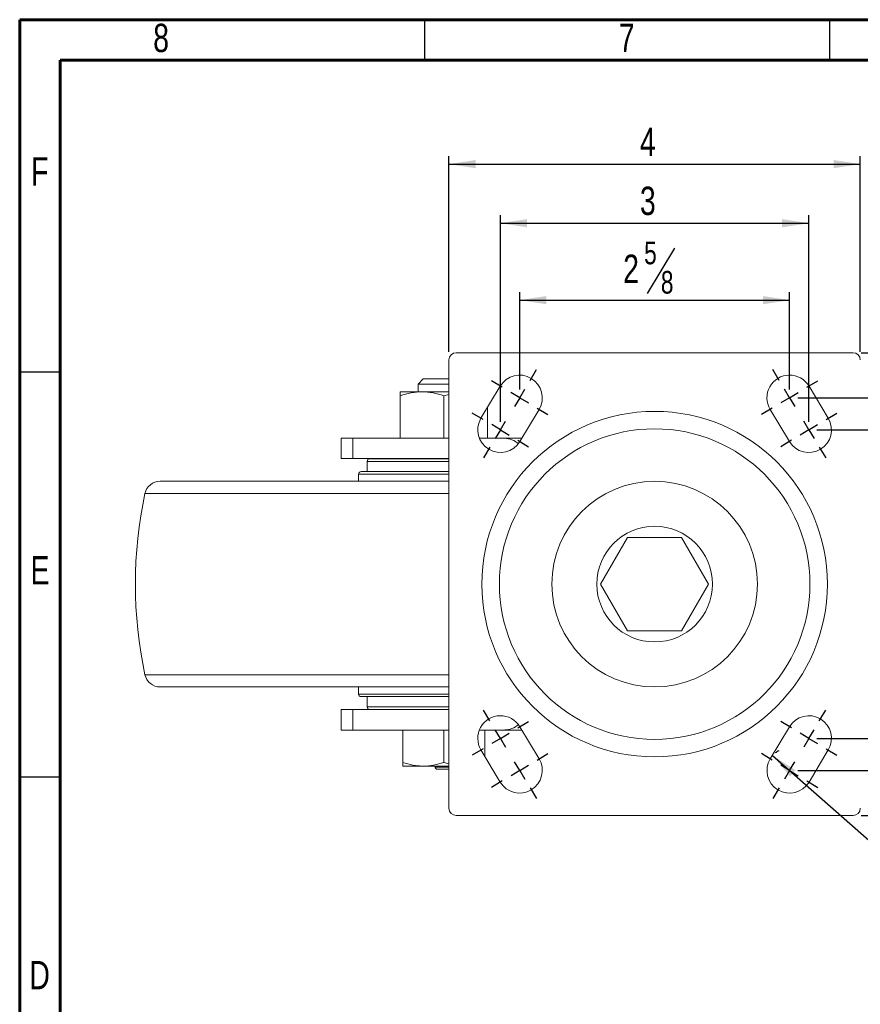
# Model space of a CAD drawing. Header units: inches. Extents: x 0.6 to 16.3, y 0.2 to 11.5.
# Tile 9 of 20: x 0.6 to 4.7, y 6.7 to 11.5. Entities that reach past the tile are written whole.
import ezdxf

# ---------------------------------------------------------------- set-up
doc = ezdxf.new("R2010")
doc.units = ezdxf.units.IN
doc.header["$MEASUREMENT"] = 0
doc.layers.add('FORMAT', color=7, linetype='Continuous')
doc.styles.add('SLDTEXTSTYLE0', font='TXT', dxfattribs={"width": 0.75})
doc.dimstyles.new('SLDDIMSTYLE1', dxfattribs={"dimtxt": 0.137795, "dimasz": 0.13, "dimexe": 0, "dimexo": 0.0625, "dimgap": 0.034449, "dimtad": 1, "dimlfac": 2, "dimrnd": 1e-09, "dimzin": 12, "dimdsep": 46, "dimlunit": 5, "dimtxsty": 'SLDTEXTSTYLE0', "dimsah": 1, "dimcen": 0.09, "dimadec": 0, "dimazin": 3, "dimtfac": 1, "dimtofl": 0, "dimtmove": 0, "dimatfit": 3, "dimfxl": 0, "dimfrac": 2, "dimtolj": 1, "dimtzin": 12, "dimarcsym": 0})
doc.dimstyles.new('SLDDIMSTYLE3', dxfattribs={"dimtxt": 0.137795, "dimasz": 0.13, "dimexe": 0, "dimexo": 0.0625, "dimgap": 0.034449, "dimtad": 1, "dimdec": 6, "dimlfac": 2, "dimrnd": 1e-09, "dimzin": 12, "dimdsep": 46, "dimlunit": 5, "dimtxsty": 'SLDTEXTSTYLE0', "dimsah": 1, "dimcen": 0.09, "dimadec": 0, "dimazin": 3, "dimtfac": 1, "dimtofl": 0, "dimtmove": 0, "dimatfit": 3, "dimfxl": 0, "dimfrac": 2, "dimtolj": 1, "dimtzin": 12, "dimarcsym": 0})
doc.dimstyles.new('SLDDIMSTYLE4', dxfattribs={"dimtxt": 0.137795, "dimasz": 0.13, "dimexe": 0, "dimexo": 0.0625, "dimgap": 0.034449, "dimtad": 0, "dimtih": 1, "dimtoh": 1, "dimlfac": 2, "dimrnd": 1e-09, "dimzin": 12, "dimdsep": 46, "dimlunit": 5, "dimtxsty": 'SLDTEXTSTYLE0', "dimsah": 1, "dimcen": 0, "dimadec": 0, "dimazin": 3, "dimtfac": 1, "dimtofl": 0, "dimtmove": 1, "dimatfit": 3, "dimfxl": 0, "dimfrac": 2, "dimtolj": 1, "dimtzin": 12, "dimarcsym": 0})

# ---------------------------------------------------------------- blocks, each defined once
blk = doc.blocks.new('_D_7')
at = {"layer": 'FORMAT'}
for p, q in [((3.7742, 10.3851), (3.6419, 10.1646)), ((3.0216, 9.6972), (3.0216, 10.1717)), ((4.3341, 9.6972), (4.3341, 10.1717)), ((3.0216, 10.1323), (4.3341, 10.1323))]:
    blk.add_line(p, q, dxfattribs=at)
for points in [[(3.0216, 10.1323), (3.1516, 10.1123), (3.1516, 10.1523)], [(4.3341, 10.1323), (4.2041, 10.1523), (4.2041, 10.1123)]]:
    blk.add_solid(points, dxfattribs=at)
at = {"layer": 'FORMAT', "attachment_point": 1, "style": 'SLDTEXTSTYLE0'}
for s, insert, char_height in [('5', (3.6266, 10.417), 0.1102), ('2', (3.5248, 10.3538), 0.1378), ('8', (3.7081, 10.2744), 0.1102)]:
    blk.add_mtext(s, dxfattribs=dict(at, insert=insert, char_height=char_height))
blk = doc.blocks.new('_D_8')
at = {"layer": 'FORMAT'}
for p, q in [((2.9278, 9.5409), (2.9278, 10.5459)), ((4.4278, 9.5409), (4.4278, 10.5459)), ((2.9278, 10.5065), (4.4278, 10.5065))]:
    blk.add_line(p, q, dxfattribs=at)
for points in [[(2.9278, 10.5065), (3.0578, 10.4865), (3.0578, 10.5265)], [(4.4278, 10.5065), (4.2978, 10.5265), (4.2978, 10.4865)]]:
    blk.add_solid(points, dxfattribs=at)
at = {"layer": 'FORMAT', "insert": (3.6063, 10.6841), "char_height": 0.1378, "attachment_point": 1, "style": 'SLDTEXTSTYLE0'}
blk.add_mtext('3', dxfattribs=at)
blk = doc.blocks.new('_D_9')
at = {"layer": 'FORMAT'}
for p, q in [((2.6778, 9.8809), (2.6778, 10.8332)), ((4.6778, 9.8809), (4.6778, 10.8332)), ((2.6778, 10.7938), (4.6778, 10.7938))]:
    blk.add_line(p, q, dxfattribs=at)
for points in [[(2.6778, 10.7938), (2.8078, 10.7738), (2.8078, 10.8138)], [(4.6778, 10.7938), (4.5478, 10.8138), (4.5478, 10.7738)]]:
    blk.add_solid(points, dxfattribs=at)
at = {"layer": 'FORMAT', "insert": (3.6063, 10.9714), "char_height": 0.1378, "attachment_point": 1, "style": 'SLDTEXTSTYLE0'}
blk.add_mtext('4', dxfattribs=at)
blk = doc.blocks.new('_D_10')
at = {"layer": 'FORMAT'}
for p, q in [((4.4672, 9.5016), (6.461, 9.5016)), ((6.4216, 8.0016), (6.4216, 9.5016)), ((4.4672, 8.0016), (6.461, 8.0016))]:
    blk.add_line(p, q, dxfattribs=at)
for points in [[(6.4216, 9.5016), (6.4016, 9.3716), (6.4416, 9.3716)], [(6.4216, 8.0016), (6.4416, 8.1316), (6.4016, 8.1316)]]:
    blk.add_solid(points, dxfattribs=at)
at = {"layer": 'FORMAT', "insert": (6.244, 8.6958), "char_height": 0.1378, "attachment_point": 1, "rotation": 90, "style": 'SLDTEXTSTYLE0'}
blk.add_mtext('3', dxfattribs=at)
blk = doc.blocks.new('_D_11')
at = {"layer": 'FORMAT'}
for p, q in [((4.3735, 9.6578), (6.8557, 9.6578)), ((6.8163, 9.6578), (6.8163, 7.8453)), ((6.5635, 8.8637), (6.784, 8.7315)), ((4.3735, 7.8453), (6.8557, 7.8453))]:
    blk.add_line(p, q, dxfattribs=at)
for points in [[(6.8163, 9.6578), (6.7963, 9.5278), (6.8363, 9.5278)], [(6.8163, 7.8453), (6.8363, 7.9753), (6.7963, 7.9753)]]:
    blk.add_solid(points, dxfattribs=at)
at = {"layer": 'FORMAT', "attachment_point": 1, "rotation": 90, "style": 'SLDTEXTSTYLE0'}
for s, insert, char_height in [('8', (6.6742, 8.7976), 0.1102), ('5', (6.5317, 8.7162), 0.1102), ('3', (6.5948, 8.6143), 0.1378)]:
    blk.add_mtext(s, dxfattribs=dict(at, insert=insert, char_height=char_height))
blk = doc.blocks.new('_D_12')
at = {"layer": 'FORMAT'}
for p, q in [((4.6822, 9.8766), (7.2429, 9.8766)), ((7.2035, 9.8766), (7.2035, 7.6266)), ((6.9508, 8.8637), (7.1712, 8.7315)), ((4.6822, 7.6266), (7.2429, 7.6266))]:
    blk.add_line(p, q, dxfattribs=at)
for points in [[(7.2035, 9.8766), (7.1835, 9.7466), (7.2235, 9.7466)], [(7.2035, 7.6266), (7.2235, 7.7566), (7.1835, 7.7566)]]:
    blk.add_solid(points, dxfattribs=at)
at = {"layer": 'FORMAT', "attachment_point": 1, "rotation": 90, "style": 'SLDTEXTSTYLE0'}
for s, insert, char_height in [('2', (7.0614, 8.7976), 0.1102), ('1', (6.9189, 8.7162), 0.1102), ('4', (6.982, 8.6143), 0.1378)]:
    blk.add_mtext(s, dxfattribs=dict(at, insert=insert, char_height=char_height))
blk = doc.blocks.new('_D_13')
at = {"layer": 'FORMAT'}
for p, q in [((4.2516, 7.9181), (5.1044, 7.1654)), ((5.1044, 7.1654), (6.9327, 7.1654))]:
    blk.add_line(p, q, dxfattribs=at)
blk.add_arc((4.3341, 7.8453), 0.11, 118.8711, 129.3435, dxfattribs=at)
blk.add_solid([(4.2516, 7.9181), (4.3358, 7.8171), (4.3623, 7.8471)], dxfattribs=at)
at = {"layer": 'FORMAT', "attachment_point": 1, "style": 'SLDTEXTSTYLE0'}
for s, insert, char_height in [('Mounting Bolt', (5.1669, 7.3451), 0.137795), ('%%c', (6.4409, 7.343), 0.1378), ('3/8', (6.6487, 7.3451), 0.1378)]:
    blk.add_mtext(s, dxfattribs=dict(at, insert=insert, char_height=char_height))
blk = doc.blocks.new('SW_CENTERMARKSYMBOL_1')
at = {"layer": 'FORMAT', "color": 0}
for p, q in [((0.0506, 0.0844), (0.0819, 0.1365)), ((-0.0844, 0.0506), (-0.1365, 0.0819)), ((0, 0), (-0.0422, 0.0253)), ((0, 0), (-0.0253, -0.0422)), ((0, 0), (0.0253, 0.0422)), ((0, 0), (0.0422, -0.0253)), ((-0.1781, -0.1056), (-0.2303, -0.0743)), ((0.0844, -0.0506), (0.1365, -0.0819)), ((-0.0938, -0.1562), (-0.1359, -0.1309)), ((-0.0938, -0.1562), (-0.0684, -0.1141)), ((-0.0938, -0.1562), (-0.1191, -0.1984)), ((-0.0938, -0.1562), (-0.0516, -0.1816)), ((-0.0094, -0.2069), (0.0428, -0.2382)), ((-0.1444, -0.2406), (-0.1757, -0.2928))]:
    blk.add_line(p, q, dxfattribs=at)
blk = doc.blocks.new('SW_CENTERMARKSYMBOL_2')
at = {"layer": 'FORMAT', "color": 0}
for p, q in [((-0.0506, 0.0844), (-0.0819, 0.1365)), ((0.0844, 0.0506), (0.1365, 0.0819)), ((0, 0), (-0.0422, -0.0253)), ((0, 0), (-0.0253, 0.0422)), ((0, 0), (0.0422, 0.0253)), ((0, 0), (0.0253, -0.0422)), ((-0.0844, -0.0506), (-0.1365, -0.0819)), ((0.1781, -0.1056), (0.2303, -0.0743)), ((0.0938, -0.1562), (0.0684, -0.1141)), ((0.0938, -0.1562), (0.1359, -0.1309)), ((0.0938, -0.1562), (0.0516, -0.1816)), ((0.0938, -0.1562), (0.1191, -0.1984)), ((0.0094, -0.2069), (-0.0428, -0.2382)), ((0.1444, -0.2406), (0.1757, -0.2928))]:
    blk.add_line(p, q, dxfattribs=at)
blk = doc.blocks.new('SW_CENTERMARKSYMBOL_3')
at = {"layer": 'FORMAT', "color": 0}
for p, q in [((-0.0506, 0.0844), (-0.0819, 0.1365)), ((0.0844, 0.0506), (0.1365, 0.0819)), ((0, 0), (-0.0422, -0.0253)), ((0, 0), (-0.0253, 0.0422)), ((0, 0), (0.0422, 0.0253)), ((0, 0), (0.0253, -0.0422)), ((-0.0844, -0.0506), (-0.1365, -0.0819)), ((0.1781, -0.1056), (0.2303, -0.0743)), ((0.0938, -0.1562), (0.0684, -0.1141)), ((0.0938, -0.1562), (0.1359, -0.1309)), ((0.0938, -0.1562), (0.0516, -0.1816)), ((0.0938, -0.1562), (0.1191, -0.1984)), ((0.0094, -0.2069), (-0.0428, -0.2382)), ((0.1444, -0.2406), (0.1757, -0.2928))]:
    blk.add_line(p, q, dxfattribs=at)
blk = doc.blocks.new('SW_CENTERMARKSYMBOL_4')
at = {"layer": 'FORMAT', "color": 0}
for p, q in [((0.0506, 0.0844), (0.0819, 0.1365)), ((-0.0844, 0.0506), (-0.1365, 0.0819)), ((0, 0), (-0.0422, 0.0253)), ((0, 0), (-0.0253, -0.0422)), ((0, 0), (0.0253, 0.0422)), ((0, 0), (0.0422, -0.0253)), ((-0.1781, -0.1056), (-0.2303, -0.0743)), ((0.0844, -0.0506), (0.1365, -0.0819)), ((-0.0938, -0.1562), (-0.1359, -0.1309)), ((-0.0938, -0.1562), (-0.0684, -0.1141)), ((-0.0938, -0.1562), (-0.1191, -0.1984)), ((-0.0938, -0.1562), (-0.0516, -0.1816)), ((-0.0094, -0.2069), (0.0428, -0.2382)), ((-0.1444, -0.2406), (-0.1757, -0.2928))]:
    blk.add_line(p, q, dxfattribs=at)

msp = doc.modelspace()

# ---------------------------------------------------------------- linework, layer by layer
at = {"color": 7, "linetype": 'Continuous', "lineweight": 60}
for p, q in [((0.59055118, 11.49606299), (16.33858268, 11.49606299)), ((0.59055118, 0.19685039), (0.59055118, 11.49606299)), ((0.78740157, 11.2992126), (16.14173228, 11.2992126)), ((0.78740157, 0.39370079), (0.78740157, 11.2992126))]:
    msp.add_line(p, q, dxfattribs=at)
at = {"color": 7, "linetype": 'Continuous', "lineweight": 30}
for p, q in [((2.55905512, 11.49606299), (2.55905512, 11.2992126)), ((4.52755906, 11.49606299), (4.52755906, 11.2992126)), ((0.59055118, 9.78346457), (0.78740157, 9.78346457)), ((0.59055118, 7.81496063), (0.78740157, 7.81496063))]:
    msp.add_line(p, q, dxfattribs=at)
at = {"color": 7, "linetype": 'Continuous', "lineweight": 15}
for p, q in [((4.64283126, 9.876578), (2.71283119, 9.876578)), ((2.6778312, 9.84157802), (2.6778312, 7.66157803)), ((2.55283119, 9.74907803), (2.5278312, 9.72407803)), ((2.5278312, 9.72407803), (2.5278312, 9.686578)), ((2.6778312, 9.72407803), (2.5278312, 9.72407803)), ((2.55283119, 9.74907803), (2.6778312, 9.74907803)), ((2.44033119, 9.686578), (2.54658119, 9.686578)), ((2.54658119, 9.686578), (2.6778312, 9.686578)), ((2.65283119, 9.66759831), (2.6778312, 9.67421165)), ((2.92725698, 9.71442256), (2.83350697, 9.55817252)), ((4.52215547, 9.55817252), (4.42840546, 9.71442256)), ((2.44033119, 9.66759831), (2.44033119, 9.46157802)), ((2.65283119, 9.66759831), (2.65283119, 9.46157802)), ((2.8653312, 9.61121296), (2.8653312, 9.46157802)), ((3.02215541, 9.44498346), (3.11590542, 9.60123351)), ((4.2397569, 9.60123351), (4.33350691, 9.44498346)), ((2.1528312, 9.46157802), (2.1528312, 9.36157803)), ((2.21013438, 9.46157802), (2.1528312, 9.46157802)), ((2.21013438, 9.46157802), (2.21013438, 9.36157803)), ((2.6778312, 9.46157802), (2.21013438, 9.46157802)), ((2.94125468, 9.46157802), (2.82536169, 9.46157802)), ((2.94125468, 9.46157802), (3.03211213, 9.46157802)), ((2.21013438, 9.36157803), (2.1528312, 9.36157803)), ((2.6778312, 9.36157803), (2.21013438, 9.36157803)), ((2.2803312, 9.34845302), (2.2803312, 9.29845302)), ((2.6778312, 9.34845302), (2.2803312, 9.34845302)), ((2.2928312, 9.36095301), (2.6778312, 9.36095301)), ((2.5278312, 9.36157803), (2.5278312, 9.36095301)), ((2.25033118, 9.29845302), (2.6778312, 9.29845302)), ((1.27307211, 9.25157801), (2.6778312, 9.25157801)), ((2.23783118, 9.28595302), (2.23783118, 9.25157801)), ((2.6778312, 9.28595302), (2.23783118, 9.28595302)), ((2.6778312, 9.19236647), (1.19975267, 9.19236647)), ((3.54658121, 8.97890968), (3.41533117, 8.75157802)), ((3.80908122, 8.97890968), (3.54658121, 8.97890968)), ((3.94033112, 8.75157802), (3.80908122, 8.97890968)), ((3.41533117, 8.75157802), (3.54658121, 8.52424636)), ((3.80908122, 8.52424636), (3.94033112, 8.75157802)), ((3.54658121, 8.52424636), (3.80908122, 8.52424636)), ((1.19975267, 8.31078957), (2.6778312, 8.31078957)), ((2.6778312, 8.25157803), (1.27307211, 8.25157803)), ((2.23783118, 8.25157803), (2.23783118, 8.21720302)), ((2.23783118, 8.21720302), (2.6778312, 8.21720302)), ((2.6778312, 8.20470302), (2.25033118, 8.20470302)), ((2.2803312, 8.20470302), (2.2803312, 8.15470303)), ((2.1528312, 8.14157801), (2.1528312, 8.04157802)), ((2.21013438, 8.14157801), (2.1528312, 8.14157801)), ((2.21013438, 8.04157802), (2.21013438, 8.14157801)), ((2.6778312, 8.14157801), (2.21013438, 8.14157801)), ((2.2803312, 8.15470303), (2.6778312, 8.15470303)), ((2.6778312, 8.14220303), (2.2928312, 8.14220303)), ((2.5278312, 8.14220303), (2.5278312, 8.14157801)), ((3.11590542, 7.90192254), (3.02215541, 8.05817258)), ((4.33350691, 8.05817258), (4.2397569, 7.90192254)), ((2.21013438, 8.04157802), (2.1528312, 8.04157802)), ((2.6778312, 8.04157802), (2.21013438, 8.04157802)), ((2.45283119, 7.88444132), (2.45283119, 8.04157802)), ((2.65283119, 7.88444132), (2.65283119, 8.04157802)), ((2.94125468, 8.04157802), (2.82536169, 8.04157802)), ((2.8528312, 7.91277648), (2.8528312, 8.04157802)), ((2.94125468, 8.04157802), (3.03211213, 8.04157802)), ((2.83350697, 7.94498352), (2.92725698, 7.78873348)), ((4.42840546, 7.78873348), (4.52215547, 7.94498352)), ((2.55283119, 7.86657804), (2.45283119, 7.86657804)), ((2.6778312, 7.86657804), (2.55283119, 7.86657804)), ((2.6103312, 7.86657804), (2.6103312, 7.86157801)), ((2.6103312, 7.86157801), (2.6778312, 7.86157801)), ((2.6778312, 7.87772648), (2.65283119, 7.88444132)), ((2.6778312, 7.85157802), (2.62033119, 7.85157802)), ((2.71283119, 7.62657804), (4.64283126, 7.62657804))]:
    msp.add_line(p, q, dxfattribs=at)
for radius in [0.84, 0.755, 0.5, 0.28125]:
    msp.add_circle((3.67783119, 8.75157802), radius, dxfattribs=at)
for centre, radius, start, end in [((2.71283119, 9.84157802), 0.035, 90, 180), ((4.64283119, 9.84157802), 0.035, 0, 90), ((3.02158119, 9.65782802), 0.11, 329.03624347, 149.03624347), ((4.33408119, 9.65782802), 0.11, 30.96375653, 210.96375653), ((2.92783119, 9.50157802), 0.11, 149.03624347, 329.03624347), ((4.42783119, 9.50157802), 0.11, 210.96375653, 30.96375653), ((2.29283119, 9.34845302), 0.0125, 90, 180), ((2.25033119, 9.28595302), 0.0125, 90, 180), ((1.27307207, 9.17657802), 0.075, 90, 167.84759399), ((3.24671069, 8.75157802), 2.0938795, 167.84759399, 192.15240601), ((1.27307207, 8.32657802), 0.075, 192.15240601, 270), ((2.25033119, 8.21720302), 0.0125, 180, 270), ((2.29283119, 8.15470302), 0.0125, 180, 270), ((2.92783119, 8.00157802), 0.11, 30.96375653, 210.96375653), ((4.42783119, 8.00157802), 0.11, 329.03624347, 149.03624347), ((3.02158119, 7.84532802), 0.11, 210.96375653, 30.96375653), ((4.33408119, 7.84532802), 0.11, 149.03624347, 329.03624347), ((2.62033119, 7.86157802), 0.01, 180, 270), ((2.71283119, 7.66157802), 0.035, 180, 270), ((4.64283119, 7.66157802), 0.035, 270, 0)]:
    msp.add_arc(centre, radius, start, end, dxfattribs=at)
for points, knots in [([(2.44033119, 9.66759829), (2.4577123, 9.67339199), (2.47522036, 9.67816514), (2.51060251, 9.68476915), (2.52847934, 9.68657802), (2.54658119, 9.68657802)], [0, 0, 0, 0, 0.5, 0.5, 1, 1, 1, 1]), ([(2.44033119, 9.68657802), (2.44033119, 9.68657802), (2.44033119, 9.68613552), (2.44033119, 9.68438033), (2.44033119, 9.68308064), (2.44033119, 9.67809369), (2.44033119, 9.6733261), (2.44033119, 9.66759829)], [0, 0, 0, 0, 0.25, 0.25, 0.5, 0.5, 1, 1, 1, 1]), ([(2.54658119, 9.68657802), (2.55559828, 9.68657802), (2.56465582, 9.68612941), (2.58257351, 9.68439334), (2.59147243, 9.68310755), (2.61801114, 9.67814839), (2.63549349, 9.67337752), (2.65283119, 9.66759829)], [0, 0, 0, 0, 0.25, 0.25, 0.5, 0.5, 1, 1, 1, 1]), ([(2.94125468, 9.46157802), (2.95261989, 9.46033596), (2.97574759, 9.45780842), (3.00033237, 9.44764898), (3.01269007, 9.4368647), (3.01412165, 9.43561539)], [0, 0, 0, 0, 0.460710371, 0.9375255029, 1, 1, 1, 1]), ([(2.94125468, 8.04157802), (2.95261938, 8.04282307), (2.97574605, 8.04535669), (3.00022965, 8.05543903), (3.01248997, 8.06612391), (3.01382227, 8.06728502)], [0, 0, 0, 0, 0.4627199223, 0.9416148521, 1, 1, 1, 1]), ([(2.55283119, 7.86657802), (2.54434453, 7.86657802), (2.53581978, 7.86700024), (2.51895607, 7.86863419), (2.51058062, 7.86984435), (2.48560301, 7.87451179), (2.46914903, 7.87900202), (2.45283119, 7.8844413)], [0, 0, 0, 0, 0.25, 0.25, 0.5, 0.5, 1, 1, 1, 1]), ([(2.45283119, 7.86657802), (2.45283119, 7.86657802), (2.45283119, 7.86699533), (2.45283119, 7.86864727), (2.45283119, 7.8698703), (2.45283119, 7.87456328), (2.45283119, 7.87905006), (2.45283119, 7.8844413)], [0, 0, 0, 0, 0.25, 0.25, 0.5, 0.5, 1, 1, 1, 1]), ([(2.65283119, 7.8844413), (2.63647251, 7.87898841), (2.61999433, 7.87449603), (2.58669348, 7.86828049), (2.56986824, 7.86657802), (2.55283119, 7.86657802)], [0, 0, 0, 0, 0.5, 0.5, 1, 1, 1, 1])]:
    msp.add_open_spline(points, degree=3, knots=knots, dxfattribs=at)

# ---------------------------------------------------------------- block references
at = {"layer": 'FORMAT'}
for name, p in [('SW_CENTERMARKSYMBOL_1', (3.02158119, 9.65782802)), ('SW_CENTERMARKSYMBOL_2', (4.33408119, 9.65782802)), ('SW_CENTERMARKSYMBOL_3', (2.92783119, 8.00157802)), ('SW_CENTERMARKSYMBOL_4', (4.42783119, 8.00157802))]:
    msp.add_blockref(name, p, dxfattribs=at)

# ---------------------------------------------------------------- texts
at = {"color": 7, "linetype": 'Continuous', "lineweight": 0, "char_height": 0.13779528, "attachment_point": 2, "style": 'SLDTEXTSTYLE0'}
for s, insert in [('8', (1.27814004, 11.47633135)), ('7', (3.54191956, 11.47633135)), ('F', (0.68754101, 10.82672505)), ('E', (0.68921561, 8.88774867)), ('D', (0.68739747, 6.91924474))]:
    msp.add_mtext(s, dxfattribs=dict(at, insert=insert))

# ---------------------------------------------------------------- dimensions: what is measured, and where the dimension line sits
at = {"layer": 'FORMAT'}
for base, p1, p2, dimstyle, picture, middle in [((4.67783119, 10.79378451), (2.67783119, 9.84157802), (4.67783119, 9.84157802), 'SLDDIMSTYLE1', '_D_9', (3.65715997, 10.79378451)), ((4.42783119, 10.50649928), (2.92783119, 9.50157802), (4.42783119, 9.50157802), 'SLDDIMSTYLE1', '_D_8', (3.65715997, 10.50649928)), ((4.33408119, 10.13233856), (3.02158119, 9.65782802), (4.33408119, 9.65782802), 'SLDDIMSTYLE3', '_D_7', (3.65715997, 10.13233856))]:
    dim = msp.add_linear_dim(base=base, p1=p1, p2=p2, dimstyle=dimstyle, dxfattribs=at)
    dim.commit()
    dim.dimension.update_dxf_attribs({"geometry": picture, "text_midpoint": middle, "dimtype": 160})
for base, p1, p2, dimstyle, picture, middle in [((7.20354441, 7.62657802), (4.64283119, 9.87657802), (4.64283119, 7.62657802), 'SLDDIMSTYLE3', '_D_12', (7.20354441, 8.74669791)), ((6.8162988, 7.84532802), (4.33408119, 9.65782802), (4.33408119, 7.84532802), 'SLDDIMSTYLE3', '_D_11', (6.8162988, 8.74669791)), ((6.42159275, 9.50157802), (4.42783119, 8.00157802), (4.42783119, 9.50157802), 'SLDDIMSTYLE1', '_D_10', (6.42159275, 8.74669791))]:
    dim = msp.add_linear_dim(base=base, p1=p1, p2=p2, angle=90, dimstyle=dimstyle, dxfattribs=at)
    dim.commit()
    dim.dimension.update_dxf_attribs({"geometry": picture, "text_midpoint": middle, "dimtype": 160})
dim = msp.add_radius_dim(center=(4.33408119, 7.84532802), mpoint=(4.2516149, 7.91812439), text='Mounting Bolt %%c3/8', dimstyle='SLDDIMSTYLE4', override={"dimpost": '<>'}, dxfattribs=at)
dim.commit()
dim.dimension.update_dxf_attribs({"geometry": '_D_13', "text_midpoint": (6.04979419, 7.2757937), "dimtype": 164})

doc.saveas('drawing.dxf')
